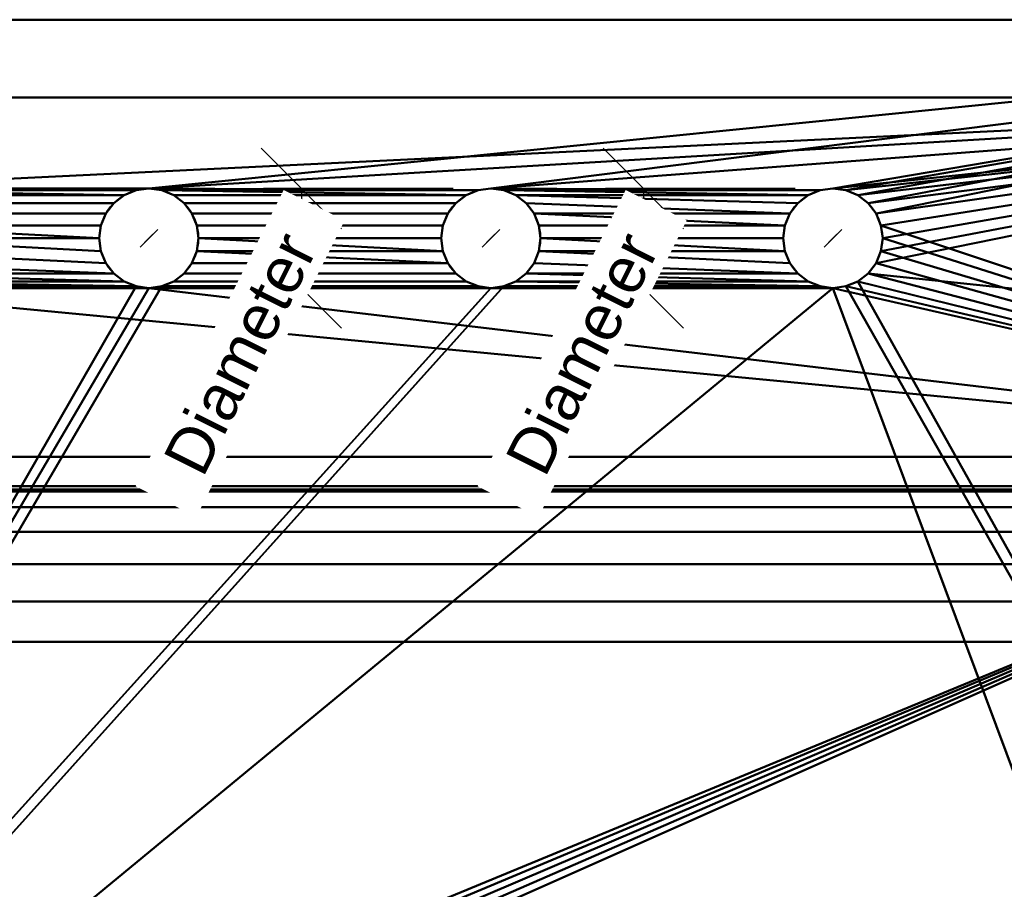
# Model space of a CAD drawing. Header units: millimetres. Extents: x -850 to 850, y -425 to 425.
# Tile 231 of 233: x 168 to 485, y 145 to 425. Entities that reach past the tile are written whole.
import ezdxf

# ---------------------------------------------------------------- set-up
doc = ezdxf.new("R2010")
doc.units = ezdxf.units.MM
doc.layers.add('P-SANR-FIXT', color=6, linetype='Continuous', lineweight=30)
doc.styles.add('Arial', font='arial.ttf', dxfattribs={"height": 14.6304})

# ---------------------------------------------------------------- blocks, each defined once
blk = doc.blocks.new('FamilyGeomCombination_4006-View 1')
at = {"layer": 'P-SANR-FIXT', "lineweight": 40}
mesh = blk.add_polyface(dxfattribs=at)
corners = [(750, 425, 580), (-750, 425, 580), (-780.9, 420.11, 580), (-808.78, 405.9, 580), (-830.9, 383.78, 580), (-845.11, 355.9, 580), (-850, 325, 580), (-850, -325, 580), (-845.11, -355.9, 580), (-830.9, -383.78, 580), (-808.78, -405.9, 580), (-780.9, -420.11, 580), (-750, -425, 580), (750, -425, 580), (780.9, -420.11, 580), (808.78, -405.9, 580), (830.9, -383.78, 580), (845.11, -355.9, 580), (850, -325, 580), (850, 325, 580), (845.11, 355.9, 580), (830.9, 383.78, 580), (808.78, 405.9, 580), (780.9, 420.11, 580), (-667.76, 284.46, 580), (667.76, 284.46, 580), (685.1, 282.94, 580), (701.9, 278.44, 580), (717.67, 271.09, 580), (731.92, 261.11, 580), (744.23, 248.8, 580), (754.2, 234.55, 580), (761.56, 218.78, 580), (766.06, 201.97, 580), (767.57, 184.65, 580), (767.57, -264.5, 580), (766.04, -280.07, 580), (761.5, -295.05, 580), (754.12, -308.86, 580), (744.19, -320.96, 580), (732.09, -330.89, 580), (718.28, -338.27, 580), (703.3, -342.81, 580), (687.72, -344.35, 580), (-687.72, -344.35, 580), (-703.3, -342.81, 580), (-718.28, -338.27, 580), (-732.08, -330.89, 580), (-744.18, -320.96, 580), (-754.11, -308.86, 580), (-761.49, -295.06, 580), (-766.04, -280.08, 580), (-767.57, -264.5, 580), (-767.57, 184.65, 580), (-766.06, 201.97, 580), (-761.56, 218.78, 580), (-754.2, 234.55, 580), (-744.23, 248.8, 580), (-731.92, 261.11, 580), (-717.67, 271.09, 580), (-701.9, 278.44, 580), (-685.1, 282.94, 580), (446, 354.73, 580), (445.45, 350.59, 580), (443.86, 346.73, 580), (441.31, 343.42, 580), (438, 340.87, 580), (434.14, 339.28, 580), (430, 338.73, 580), (425.86, 339.28, 580), (422, 340.87, 580), (418.69, 343.42, 580), (416.14, 346.73, 580), (414.55, 350.59, 580), (414, 354.73, 580), (414.55, 358.87, 580), (416.14, 362.73, 580), (418.69, 366.04, 580), (422, 368.59, 580), (425.86, 370.19, 580), (430, 370.73, 580), (434.14, 370.19, 580), (438, 368.59, 580), (441.31, 366.04, 580), (443.86, 362.73, 580), (445.45, 358.87, 580), (336, 354.73, 580), (335.45, 350.59, 580), (333.86, 346.73, 580), (331.31, 343.42, 580), (328, 340.87, 580), (324.14, 339.28, 580), (320, 338.73, 580), (315.86, 339.28, 580), (312, 340.87, 580), (308.69, 343.42, 580), (306.14, 346.73, 580), (304.55, 350.59, 580), (304, 354.73, 580), (304.55, 358.87, 580), (306.14, 362.73, 580), (308.69, 366.04, 580), (312, 368.59, 580), (315.86, 370.19, 580), (320, 370.73, 580), (324.14, 370.19, 580), (328, 368.59, 580), (331.31, 366.04, 580), (333.86, 362.73, 580), (335.45, 358.87, 580), (226, 354.73, 580), (225.45, 350.59, 580), (223.86, 346.73, 580), (221.31, 343.42, 580), (218, 340.87, 580), (214.14, 339.28, 580), (210, 338.73, 580), (205.86, 339.28, 580), (202, 340.87, 580), (198.69, 343.42, 580), (196.14, 346.73, 580), (194.55, 350.59, 580), (194, 354.73, 580), (194.55, 358.87, 580), (196.14, 362.73, 580), (198.69, 366.04, 580), (202, 368.59, 580), (205.86, 370.19, 580), (210, 370.73, 580), (214.14, 370.19, 580), (218, 368.59, 580), (221.31, 366.04, 580), (223.86, 362.73, 580), (225.45, 358.87, 580), (116, 354.73, 580), (115.45, 350.59, 580), (113.86, 346.73, 580), (111.31, 343.42, 580), (108, 340.87, 580), (104.14, 339.28, 580), (100, 338.73, 580), (95.86, 339.28, 580), (92, 340.87, 580), (88.69, 343.42, 580), (86.14, 346.73, 580), (84.55, 350.59, 580), (84, 354.73, 580), (84.55, 358.87, 580), (86.14, 362.73, 580), (88.69, 366.04, 580), (92, 368.59, 580), (95.86, 370.19, 580), (100, 370.73, 580), (104.14, 370.19, 580), (108, 368.59, 580), (111.31, 366.04, 580), (113.86, 362.73, 580), (115.45, 358.87, 580)]
mesh.append_faces([[corners[k] for k in face] for face in [(83, 0, 82), (62, 25, 85), (64, 25, 63), (78, 106, 77), (109, 75, 108), (33, 19, 32), (28, 0, 27), (29, 20, 28), (129, 103, 128), (123, 157, 122), (152, 1, 151), (150, 1, 149), (147, 24, 146), (143, 24, 142), (61, 1, 60), (144, 24, 143), (57, 6, 56), (54, 6, 53), (59, 5, 58), (46, 12, 45)]], dxfattribs={"vtx0": -1, "vtx1": -1})
mesh.append_faces([[corners[k] for k in face] for face in [(140, 25, 116)]], dxfattribs={"vtx0": -1, "vtx1": -1, "vtx2": -1})
mesh.append_faces([[corners[k] for k in face] for face in [(25, 68, 92, 116)]], dxfattribs={"vtx0": -1, "vtx1": -1, "vtx2": -1, "vtx3": -1})
mesh.append_faces([[corners[k] for k in face] for face in [(152, 128, 0, 1)]], dxfattribs={"vtx0": -1, "vtx1": -1, "vtx3": -1})
mesh.append_faces([[corners[k] for k in face] for face in [(25, 62, 63), (107, 76, 77, 106), (0, 83, 84), (108, 75, 76, 107), (79, 104, 105), (72, 87, 88, 71), (87, 72, 73), (19, 33, 34, 18), (18, 34, 35), (18, 35, 36), (39, 15, 16, 38), (40, 14, 15, 39), (13, 41, 42), (18, 37, 38), (90, 69, 70, 89), (71, 88, 89, 70), (69, 90, 91), (0, 26, 27), (116, 92, 93, 115), (0, 25, 26), (134, 121, 122, 157), (135, 120, 121, 134), (1, 150, 151), (120, 135, 136, 119), (24, 147, 148), (138, 117, 118, 137), (119, 136, 137, 118), (117, 138, 139), (140, 116, 117, 139), (1, 59, 60), (1, 61, 24), (6, 57, 58, 5), (6, 54, 55), (7, 52, 53, 6), (7, 51, 52), (12, 46, 47, 11), (9, 48, 49, 8), (48, 9, 10)]], dxfattribs={"vtx0": -1, "vtx2": -1})
mesh.append_faces([[corners[k] for k in face] for face in [(104, 79, 80, 0), (128, 103, 104, 0)]], dxfattribs={"vtx0": -1, "vtx2": -1, "vtx3": -1})
mesh.append_faces([[corners[k] for k in face] for face in [(28, 22, 23, 0), (38, 16, 17, 18), (13, 42, 43, 44), (59, 1, 2, 3), (59, 3, 4, 5)]], dxfattribs={"vtx0": -1, "vtx3": -1})
mesh.append_faces([[corners[k] for k in face] for face in [(21, 22, 28, 20), (80, 81, 0), (81, 82, 0), (31, 32, 19), (30, 31, 19), (36, 37, 18), (65, 66, 25), (66, 67, 25), (67, 68, 25), (64, 65, 25), (145, 146, 24), (144, 145, 24), (141, 142, 24), (55, 56, 6), (50, 51, 7)]], dxfattribs={"vtx1": -1, "vtx2": -1})
mesh.append_faces([[corners[k] for k in face] for face in [(84, 85, 25, 0), (148, 149, 1, 24)]], dxfattribs={"vtx1": -1, "vtx2": -1, "vtx3": -1})
mesh.append_faces([[corners[k] for k in face] for face in [(78, 79, 105, 106), (101, 102, 130, 131), (100, 101, 131, 132), (102, 103, 129, 130), (109, 86, 74, 75), (86, 87, 73, 74), (98, 99, 133, 110), (96, 97, 111, 112), (97, 98, 110, 111), (99, 100, 132, 133), (29, 30, 19, 20), (40, 41, 13, 14), (93, 94, 114, 115), (91, 92, 68, 69), (94, 95, 113, 114), (95, 96, 112, 113), (126, 127, 153, 154), (124, 125, 155, 156), (123, 124, 156, 157), (125, 126, 154, 155), (127, 128, 152, 153), (140, 141, 24, 25), (44, 45, 12, 13), (47, 48, 10, 11), (7, 8, 49, 50)]], dxfattribs={"vtx1": -1, "vtx3": -1})
mesh = blk.add_polyface(dxfattribs=at)
corners = [(-750, 425, 580), (750, 425, 580), (705.88, 400), (-705.88, 400)]
mesh.append_faces([[corners[k] for k in face] for face in [(0, 1, 2, 3)]])
mesh = blk.add_polyface(dxfattribs=at)
corners = [(705.88, 400), (734.97, 395.39), (761.2, 382.03), (782.03, 361.2), (795.39, 334.97), (800, 305.88), (800, -305.88), (795.39, -334.97), (782.03, -361.2), (761.2, -382.03), (734.97, -395.39), (705.88, -400), (-705.88, -400), (-734.97, -395.39), (-761.2, -382.03), (-782.03, -361.2), (-795.39, -334.97), (-800, -305.88), (-800, 305.88), (-795.39, 334.97), (-782.03, 361.2), (-761.2, 382.03), (-734.97, 395.39), (-705.88, 400), (414, 354.73), (414.55, 350.59), (416.14, 346.73), (418.69, 343.42), (422, 340.87), (425.86, 339.28), (430, 338.73), (434.14, 339.28), (438, 340.87), (441.31, 343.42), (443.86, 346.73), (445.45, 350.59), (446, 354.73), (445.45, 358.87), (443.86, 362.73), (441.31, 366.04), (438, 368.59), (434.14, 370.19), (430, 370.73), (425.86, 370.19), (422, 368.59), (418.69, 366.04), (416.14, 362.73), (414.55, 358.87), (304, 354.73), (304.55, 350.59), (306.14, 346.73), (308.69, 343.42), (312, 340.87), (315.86, 339.28), (320, 338.73), (324.14, 339.28), (328, 340.87), (331.31, 343.42), (333.86, 346.73), (335.45, 350.59), (336, 354.73), (335.45, 358.87), (333.86, 362.73), (331.31, 366.04), (328, 368.59), (324.14, 370.19), (320, 370.73), (315.86, 370.19), (312, 368.59), (308.69, 366.04), (306.14, 362.73), (304.55, 358.87), (194, 354.73), (194.55, 350.59), (196.14, 346.73), (198.69, 343.42), (202, 340.87), (205.86, 339.28), (210, 338.73), (214.14, 339.28), (218, 340.87), (221.31, 343.42), (223.86, 346.73), (225.45, 350.59), (226, 354.73), (225.45, 358.87), (223.86, 362.73), (221.31, 366.04), (218, 368.59), (214.14, 370.19), (210, 370.73), (205.86, 370.19), (202, 368.59), (198.69, 366.04), (196.14, 362.73), (194.55, 358.87), (84, 354.73), (84.55, 350.59), (86.14, 346.73), (88.69, 343.42), (92, 340.87), (95.86, 339.28), (100, 338.73), (104.14, 339.28), (108, 340.87), (111.31, 343.42), (113.86, 346.73), (115.45, 350.59), (116, 354.73), (115.45, 358.87), (113.86, 362.73), (111.31, 366.04), (108, 368.59), (104.14, 370.19), (100, 370.73), (95.86, 370.19), (92, 368.59), (88.69, 366.04), (86.14, 362.73), (84.55, 358.87), (-19, 0), (-18.35, -4.92), (-16.45, -9.5), (-13.44, -13.44), (-9.5, -16.45), (-4.92, -18.35), (0, -19), (4.92, -18.35), (9.5, -16.45), (13.44, -13.44), (16.45, -9.5), (18.35, -4.92), (19, 0), (18.35, 4.92), (16.45, 9.5), (13.44, 13.44), (9.5, 16.45), (4.92, 18.35), (0, 19), (-4.92, 18.35), (-9.5, 16.45), (-13.44, 13.44), (-16.45, 9.5), (-18.35, 4.92)]
mesh.append_faces([[corners[k] for k in face] for face in [(32, 6, 31), (35, 0, 34), (49, 84, 48), (38, 0, 37), (128, 11, 127), (127, 11, 126), (130, 11, 129), (78, 134, 77), (131, 11, 130), (124, 12, 123), (122, 12, 121), (143, 23, 142), (73, 108, 72), (106, 75, 105), (97, 23, 96), (116, 23, 115)]], dxfattribs={"vtx0": -1, "vtx1": -1})
mesh.append_faces([[corners[k] for k in face] for face in [(0, 90, 114), (120, 18, 23, 143)]], dxfattribs={"vtx0": -1, "vtx1": -1, "vtx2": -1})
mesh.append_faces([[corners[k] for k in face] for face in [(6, 11, 30, 31), (132, 55, 29, 30), (133, 79, 53, 54), (30, 11, 131, 132), (12, 17, 120, 121)]], dxfattribs={"vtx0": -1, "vtx1": -1, "vtx3": -1})
mesh.append_faces([[corners[k] for k in face] for face in [(57, 27, 28, 56), (56, 28, 29, 55), (80, 52, 53, 79), (81, 51, 52, 80), (51, 81, 82, 50), (27, 57, 58), (50, 82, 83), (0, 35, 36), (61, 47, 24, 60), (62, 46, 47, 61), (60, 24, 25), (0, 38, 39), (87, 69, 70, 86), (85, 71, 48, 84), (71, 85, 86, 70), (69, 87, 88, 68), (68, 88, 89), (12, 125, 126, 11), (12, 124, 125), (76, 104, 105, 75), (104, 76, 77, 103), (111, 93, 94, 110), (112, 92, 93, 111), (109, 95, 72, 108), (95, 109, 110, 94), (23, 119, 96), (23, 117, 118), (114, 90, 91)]], dxfattribs={"vtx0": -1, "vtx2": -1})
mesh.append_faces([[corners[k] for k in face] for face in [(77, 134, 135, 103)]], dxfattribs={"vtx0": -1, "vtx2": -1, "vtx3": -1})
mesh.append_faces([[corners[k] for k in face] for face in [(5, 0, 1, 2)]], dxfattribs={"vtx0": -1, "vtx3": -1})
mesh.append_faces([[corners[k] for k in face] for face in [(10, 11, 6, 9), (36, 37, 0), (39, 40, 0), (41, 42, 0), (40, 41, 0), (62, 63, 46), (128, 129, 11), (122, 123, 12), (13, 14, 17, 12), (17, 18, 120), (118, 119, 23), (112, 113, 92), (116, 117, 23), (22, 23, 18, 21)]], dxfattribs={"vtx1": -1, "vtx2": -1})
mesh.append_faces([[corners[k] for k in face] for face in [(33, 34, 0, 5), (42, 43, 66, 0), (66, 67, 90, 0), (141, 142, 23, 97)]], dxfattribs={"vtx1": -1, "vtx2": -1, "vtx3": -1})
mesh.append_faces([[corners[k] for k in face] for face in [(5, 6, 32, 33), (26, 27, 58, 59), (59, 60, 25, 26), (83, 84, 49, 50), (54, 55, 132, 133), (45, 46, 63, 64), (44, 45, 64, 65), (43, 44, 65, 66), (89, 90, 67, 68), (78, 79, 133, 134), (102, 103, 135, 136), (101, 102, 136, 137), (100, 101, 137, 138), (139, 140, 98, 99), (140, 141, 97, 98), (138, 139, 99, 100), (74, 75, 106, 107), (107, 108, 73, 74), (91, 92, 113, 114), (114, 115, 23, 0)]], dxfattribs={"vtx1": -1, "vtx3": -1})
mesh.append_faces([[corners[k] for k in face] for face in [(3, 4, 5, 2), (15, 16, 17, 14)]], dxfattribs={"vtx2": -1})
mesh.append_faces([[corners[k] for k in face] for face in [(6, 7, 8, 9), (18, 19, 20, 21)]], dxfattribs={"vtx3": -1})
mesh = blk.add_polyface(dxfattribs=at)
corners = [(194, 354.73, 580), (194, 354.73), (194.55, 358.87), (196.14, 362.73), (198.69, 366.04), (202, 368.59), (205.86, 370.19), (210, 370.73), (214.14, 370.19), (218, 368.59), (221.31, 366.04), (223.86, 362.73), (225.45, 358.87), (226, 354.73), (226, 354.73, 580), (225.45, 358.87, 580), (223.86, 362.73, 580), (221.31, 366.04, 580), (218, 368.59, 580), (214.14, 370.19, 580), (210, 370.73, 580), (205.86, 370.19, 580), (202, 368.59, 580), (198.69, 366.04, 580), (196.14, 362.73, 580), (194.55, 358.87, 580)]
mesh.append_faces([[corners[k] for k in face] for face in [(1, 2, 25, 0)]], dxfattribs={"vtx1": -1})
mesh.append_faces([[corners[k] for k in face] for face in [(11, 12, 15, 16), (10, 11, 16, 17), (8, 9, 18, 19), (9, 10, 17, 18), (7, 8, 19, 20), (5, 6, 21, 22), (4, 5, 22, 23), (2, 3, 24, 25), (3, 4, 23, 24), (20, 21, 6, 7)]], dxfattribs={"vtx1": -1, "vtx3": -1})
mesh.append_faces([[corners[k] for k in face] for face in [(13, 14, 15, 12)]], dxfattribs={"vtx2": -1})
mesh = blk.add_polyface(dxfattribs=at)
corners = [(304, 354.73, 580), (304, 354.73), (304.55, 358.87), (306.14, 362.73), (308.69, 366.04), (312, 368.59), (315.86, 370.19), (320, 370.73), (324.14, 370.19), (328, 368.59), (331.31, 366.04), (333.86, 362.73), (335.45, 358.87), (336, 354.73), (336, 354.73, 580), (335.45, 358.87, 580), (333.86, 362.73, 580), (331.31, 366.04, 580), (328, 368.59, 580), (324.14, 370.19, 580), (320, 370.73, 580), (315.86, 370.19, 580), (312, 368.59, 580), (308.69, 366.04, 580), (306.14, 362.73, 580), (304.55, 358.87, 580)]
mesh.append_faces([[corners[k] for k in face] for face in [(1, 2, 25, 0)]], dxfattribs={"vtx1": -1})
mesh.append_faces([[corners[k] for k in face] for face in [(11, 12, 15, 16), (10, 11, 16, 17), (8, 9, 18, 19), (9, 10, 17, 18), (7, 8, 19, 20), (5, 6, 21, 22), (4, 5, 22, 23), (2, 3, 24, 25), (3, 4, 23, 24), (20, 21, 6, 7)]], dxfattribs={"vtx1": -1, "vtx3": -1})
mesh.append_faces([[corners[k] for k in face] for face in [(13, 14, 15, 12)]], dxfattribs={"vtx2": -1})
mesh = blk.add_polyface(dxfattribs=at)
corners = [(414, 354.73, 580), (414, 354.73), (414.55, 358.87), (416.14, 362.73), (418.69, 366.04), (422, 368.59), (425.86, 370.19), (430, 370.73), (434.14, 370.19), (438, 368.59), (441.31, 366.04), (443.86, 362.73), (445.45, 358.87), (446, 354.73), (446, 354.73, 580), (445.45, 358.87, 580), (443.86, 362.73, 580), (441.31, 366.04, 580), (438, 368.59, 580), (434.14, 370.19, 580), (430, 370.73, 580), (425.86, 370.19, 580), (422, 368.59, 580), (418.69, 366.04, 580), (416.14, 362.73, 580), (414.55, 358.87, 580)]
mesh.append_faces([[corners[k] for k in face] for face in [(1, 2, 25, 0)]], dxfattribs={"vtx1": -1})
mesh.append_faces([[corners[k] for k in face] for face in [(11, 12, 15, 16), (10, 11, 16, 17), (8, 9, 18, 19), (9, 10, 17, 18), (7, 8, 19, 20), (5, 6, 21, 22), (4, 5, 22, 23), (2, 3, 24, 25), (3, 4, 23, 24), (20, 21, 6, 7)]], dxfattribs={"vtx1": -1, "vtx3": -1})
mesh.append_faces([[corners[k] for k in face] for face in [(13, 14, 15, 12)]], dxfattribs={"vtx2": -1})
mesh = blk.add_polyface(dxfattribs=at)
corners = [(194, 354.73), (194, 354.73, 580), (194.55, 350.59, 580), (196.14, 346.73, 580), (198.69, 343.42, 580), (202, 340.87, 580), (205.86, 339.28, 580), (210, 338.73, 580), (214.14, 339.28, 580), (218, 340.87, 580), (221.31, 343.42, 580), (223.86, 346.73, 580), (225.45, 350.59, 580), (226, 354.73, 580), (226, 354.73), (225.45, 350.59), (223.86, 346.73), (221.31, 343.42), (218, 340.87), (214.14, 339.28), (210, 338.73), (205.86, 339.28), (202, 340.87), (198.69, 343.42), (196.14, 346.73), (194.55, 350.59)]
mesh.append_faces([[corners[k] for k in face] for face in [(14, 15, 12, 13)]], dxfattribs={"vtx1": -1})
mesh.append_faces([[corners[k] for k in face] for face in [(24, 25, 2, 3), (23, 24, 3, 4), (21, 22, 5, 6), (22, 23, 4, 5), (20, 21, 6, 7), (18, 19, 8, 9), (17, 18, 9, 10), (15, 16, 11, 12), (16, 17, 10, 11), (7, 8, 19, 20)]], dxfattribs={"vtx1": -1, "vtx3": -1})
mesh.append_faces([[corners[k] for k in face] for face in [(25, 0, 1, 2)]], dxfattribs={"vtx3": -1})
mesh = blk.add_polyface(dxfattribs=at)
corners = [(304, 354.73), (304, 354.73, 580), (304.55, 350.59, 580), (306.14, 346.73, 580), (308.69, 343.42, 580), (312, 340.87, 580), (315.86, 339.28, 580), (320, 338.73, 580), (324.14, 339.28, 580), (328, 340.87, 580), (331.31, 343.42, 580), (333.86, 346.73, 580), (335.45, 350.59, 580), (336, 354.73, 580), (336, 354.73), (335.45, 350.59), (333.86, 346.73), (331.31, 343.42), (328, 340.87), (324.14, 339.28), (320, 338.73), (315.86, 339.28), (312, 340.87), (308.69, 343.42), (306.14, 346.73), (304.55, 350.59)]
mesh.append_faces([[corners[k] for k in face] for face in [(14, 15, 12, 13)]], dxfattribs={"vtx1": -1})
mesh.append_faces([[corners[k] for k in face] for face in [(24, 25, 2, 3), (23, 24, 3, 4), (21, 22, 5, 6), (22, 23, 4, 5), (20, 21, 6, 7), (18, 19, 8, 9), (17, 18, 9, 10), (15, 16, 11, 12), (16, 17, 10, 11), (7, 8, 19, 20)]], dxfattribs={"vtx1": -1, "vtx3": -1})
mesh.append_faces([[corners[k] for k in face] for face in [(25, 0, 1, 2)]], dxfattribs={"vtx3": -1})
mesh = blk.add_polyface(dxfattribs=at)
corners = [(414, 354.73), (414, 354.73, 580), (414.55, 350.59, 580), (416.14, 346.73, 580), (418.69, 343.42, 580), (422, 340.87, 580), (425.86, 339.28, 580), (430, 338.73, 580), (434.14, 339.28, 580), (438, 340.87, 580), (441.31, 343.42, 580), (443.86, 346.73, 580), (445.45, 350.59, 580), (446, 354.73, 580), (446, 354.73), (445.45, 350.59), (443.86, 346.73), (441.31, 343.42), (438, 340.87), (434.14, 339.28), (430, 338.73), (425.86, 339.28), (422, 340.87), (418.69, 343.42), (416.14, 346.73), (414.55, 350.59)]
mesh.append_faces([[corners[k] for k in face] for face in [(14, 15, 12, 13)]], dxfattribs={"vtx1": -1})
mesh.append_faces([[corners[k] for k in face] for face in [(24, 25, 2, 3), (23, 24, 3, 4), (21, 22, 5, 6), (22, 23, 4, 5), (20, 21, 6, 7), (18, 19, 8, 9), (17, 18, 9, 10), (15, 16, 11, 12), (16, 17, 10, 11), (7, 8, 19, 20)]], dxfattribs={"vtx1": -1, "vtx3": -1})
mesh.append_faces([[corners[k] for k in face] for face in [(25, 0, 1, 2)]], dxfattribs={"vtx3": -1})
mesh = blk.add_polyface(dxfattribs=at)
corners = [(-623.9, 273.9, 90), (623.9, 273.9, 90), (667.76, 284.46, 580), (-667.76, 284.46, 580)]
mesh.append_faces([[corners[k] for k in face] for face in [(1, 2, 3, 0)]])
mesh = blk.add_polyface(dxfattribs=at)
corners = [(623.9, 273.9, 90), (-623.9, 273.9, 90), (-653.59, 269.19, 90), (-680.38, 255.54, 90), (-701.65, 234.28, 90), (-715.3, 207.49, 90), (-720, 177.79, 90), (-720, -254.68, 90), (-714.15, -284.1, 90), (-697.48, -309.04, 90), (-672.54, -325.71, 90), (-643.12, -331.56, 90), (643.12, -331.56, 90), (672.54, -325.71, 90), (697.48, -309.04, 90), (714.15, -284.1, 90), (720, -254.68, 90), (720, 177.79, 90), (715.3, 207.49, 90), (701.65, 234.28, 90), (680.38, 255.54, 90), (653.59, 269.19, 90), (19, 0, 90), (18.35, -4.92, 90), (16.45, -9.5, 90), (13.44, -13.44, 90), (9.5, -16.45, 90), (4.92, -18.35, 90), (0, -19, 90), (-4.92, -18.35, 90), (-9.5, -16.45, 90), (-13.44, -13.44, 90), (-16.45, -9.5, 90), (-18.35, -4.92, 90), (-19, 0, 90), (-18.35, 4.92, 90), (-16.45, 9.5, 90), (-13.44, 13.44, 90), (-9.5, 16.45, 90), (-4.92, 18.35, 90), (0, 19, 90), (4.92, 18.35, 90), (9.5, 16.45, 90), (13.44, 13.44, 90), (16.45, 9.5, 90), (18.35, 4.92, 90)]
mesh.append_faces([[corners[k] for k in face] for face in [(23, 12, 22), (31, 11, 30), (38, 1, 37)]], dxfattribs={"vtx0": -1, "vtx1": -1})
mesh.append_faces([[corners[k] for k in face] for face in [(34, 1, 11, 33)]], dxfattribs={"vtx0": -1, "vtx1": -1, "vtx2": -1})
mesh.append_faces([[corners[k] for k in face] for face in [(12, 26, 27), (12, 27, 28, 11), (12, 23, 24), (12, 24, 25), (12, 25, 26), (0, 44, 45), (0, 41, 42), (0, 42, 43), (0, 43, 44), (11, 29, 30), (11, 31, 32), (11, 32, 33), (11, 28, 29), (1, 35, 36), (1, 36, 37), (1, 38, 39), (1, 39, 40)]], dxfattribs={"vtx0": -1, "vtx2": -1})
mesh.append_faces([[corners[k] for k in face] for face in [(12, 16, 17, 0), (0, 45, 22, 12)]], dxfattribs={"vtx0": -1, "vtx2": -1, "vtx3": -1})
mesh.append_faces([[corners[k] for k in face] for face in [(16, 12, 13, 14), (17, 20, 21, 0), (6, 1, 2, 3)]], dxfattribs={"vtx0": -1, "vtx3": -1})
mesh.append_faces([[corners[k] for k in face] for face in [(8, 9, 7)]], dxfattribs={"vtx1": -1})
mesh.append_faces([[corners[k] for k in face] for face in [(10, 11, 7, 9), (34, 35, 1)]], dxfattribs={"vtx1": -1, "vtx2": -1})
mesh.append_faces([[corners[k] for k in face] for face in [(6, 7, 11, 1)]], dxfattribs={"vtx1": -1, "vtx2": -1, "vtx3": -1})
mesh.append_faces([[corners[k] for k in face] for face in [(40, 41, 0, 1)]], dxfattribs={"vtx1": -1, "vtx3": -1})
mesh.append_faces([[corners[k] for k in face] for face in [(14, 15, 16), (4, 5, 6, 3)]], dxfattribs={"vtx2": -1})
mesh.append_faces([[corners[k] for k in face] for face in [(17, 18, 19, 20)]], dxfattribs={"vtx3": -1})

msp = doc.modelspace()

# ---------------------------------------------------------------- linework, layer by layer
at = {"color": 1, "lineweight": 30}
for p, q in [((271.98, 357.79, 580), (246.1, 383.67, 580)), ((381.98, 357.79, 580), (356.1, 383.67, 580)), ((197.81, 370.73, 580), (136.85, 370.73, 580)), ((307.81, 370.73, 580), (246.85, 370.73, 580)), ((259.04, 370.73, 580), (259.04, 338.73, 580)), ((417.81, 370.73, 580), (356.85, 370.73, 580)), ((369.04, 370.73, 580), (369.04, 338.73, 580)), ((271.98, 325.79, 580), (246.1, 351.67, 580)), ((381.98, 325.79, 580), (356.1, 351.67, 580)), ((197.81, 338.73, 580), (136.85, 338.73, 580)), ((307.81, 338.73, 580), (246.85, 338.73, 580)), ((417.81, 338.73, 580), (356.85, 338.73, 580))]:
    msp.add_line(p, q, dxfattribs=at)
at = {"color": 5, "lineweight": 30}
for p, q in [((210, 354.73, 580), (210, 354.73, 683.63)), ((320, 354.73, 580), (320, 354.73, 683.63)), ((430, 354.73, 580), (430, 354.73, 683.63))]:
    msp.add_line(p, q, dxfattribs=at)
for points in [[(210, 354.73, 701.92), (207.17, 351.9, 683.63), (212.83, 357.56, 683.63), (210, 354.73, 701.92)], [(320, 354.73, 701.92), (317.17, 351.9, 683.63), (322.83, 357.56, 683.63), (320, 354.73, 701.92)], [(430, 354.73, 701.92), (427.17, 351.9, 683.63), (432.83, 357.56, 683.63), (430, 354.73, 701.92)]]:
    msp.add_polyline3d(points, dxfattribs=at)
at = {"color": 94, "lineweight": 30}
for centre in [(210, 354.73, 580), (320, 354.73, 580), (430, 354.73, 580)]:
    msp.add_circle(centre, 16, dxfattribs=at)

# ---------------------------------------------------------------- block references
at = {"layer": 'P-SANR-FIXT', "lineweight": 40}
msp.add_blockref('FamilyGeomCombination_4006-View 1', (0, 0), dxfattribs=at)

# ---------------------------------------------------------------- meshes
mesh = msp.add_polyface(dxfattribs=at)
corners = [(-623.9, 273.9, 90), (-623.9, 274.97, 139.99), (623.9, 274.97, 139.99), (623.9, 273.9, 90)]
mesh.append_faces([[corners[k] for k in face] for face in [(0, 1, 2, 3)]])
mesh = msp.add_polyface(dxfattribs=at)
corners = [(-623.9, 274.97, 139.99), (-623.9, 273.27, 127.05), (-623.9, 268.28, 114.99), (-623.9, 260.33, 104.64), (-623.9, 249.98, 96.7), (-623.9, 237.92, 91.7), (-623.9, 224.99, 90), (623.9, 224.99, 90), (623.9, 237.92, 91.7), (623.9, 249.98, 96.7), (623.9, 260.33, 104.64), (623.9, 268.28, 114.99), (623.9, 273.27, 127.05), (623.9, 274.97, 139.99)]
mesh.append_faces([[corners[k] for k in face] for face in [(0, 1, 12, 13)]], dxfattribs={"vtx1": -1})
mesh.append_faces([[corners[k] for k in face] for face in [(4, 5, 8, 9), (3, 4, 9, 10), (1, 2, 11, 12), (10, 11, 2, 3)]], dxfattribs={"vtx1": -1, "vtx3": -1})
mesh.append_faces([[corners[k] for k in face] for face in [(5, 6, 7, 8)]], dxfattribs={"vtx3": -1})
mesh = msp.add_polyface(dxfattribs=at)
corners = [(-623.9, 224.99, 90), (-623.9, 273.9, 90), (623.9, 273.9, 90), (623.9, 224.99, 90)]
mesh.append_faces([[corners[k] for k in face] for face in [(0, 1, 2, 3)]])

# ---------------------------------------------------------------- next in the draw order: texts
at = {"color": 5, "lineweight": 30, "char_height": 14.63, "width": 99.2058, "attachment_point": 2, "rotation": 63.4349, "line_spacing_factor": 0.941778, "style": 'Arial', "bg_fill": 3, "box_fill_scale": 1.25, "bg_fill_color": 256, "bg_fill_true_color": 13158600, "bg_fill_transparency": 0}
for insert in [(232.78, 320.98, 560.32), (342.78, 320.98, 560.32)]:
    msp.add_mtext('Diameter', dxfattribs=dict(at, insert=insert))

doc.saveas('drawing.dxf')
